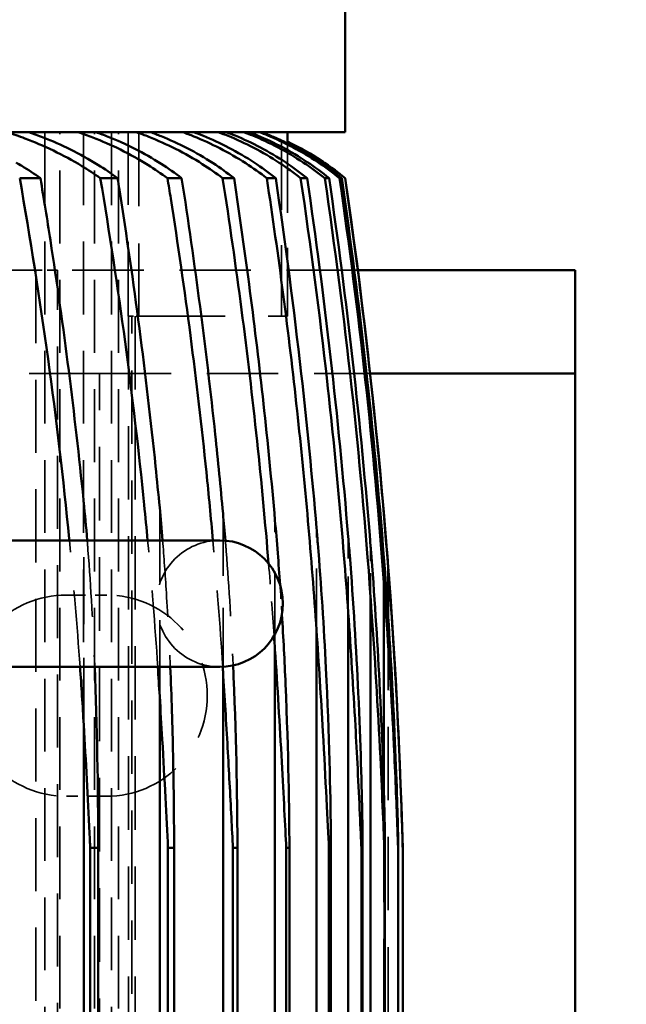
# Model space of a CAD drawing. Header units: millimetres. Extents: x -34725 to 178350, y -13707 to 126150.
# Tile 151 of 256: x 45499 to 45605, y 9157 to 9328. Entities that reach past the tile are written whole.
import ezdxf

# ---------------------------------------------------------------- set-up
doc = ezdxf.new("R2010")
doc.units = ezdxf.units.MM
doc.linetypes.add('DASHED', pattern=[0.75, 0.5, -0.25])
doc.layers.get('Defpoints').update_dxf_attribs({"linetype": 'CONTINUOUS'})
for name, color, linetype, lineweight in [('AM_0', 7, 'CONTINUOUS', 50), ('AM_5', 3, 'CONTINUOUS', 25), ('P-AM_0', 7, 'CONTINUOUS', 50), ('Sichtbar (ISO)', 7, 'CONTINUOUS', 50), ('Verdeckt (ISO)', 7, 'DASHED', 35)]:
    doc.layers.add(name, color=color, linetype=linetype, lineweight=lineweight)
doc.styles.get("Standard").update_dxf_attribs({"font": 'isocp.shx'})
doc.dimstyles.new('AM_ISO', dxfattribs={"dimtxt": 3.5, "dimasz": 2.5, "dimexe": 2, "dimexo": 1, "dimgap": 0.6, "dimtad": 1, "dimdsep": 46, "dimtxsty": 'Standard', "dimcen": 0, "dimclrd": 256, "dimclre": 256, "dimclrt": 2, "dimadec": 0, "dimazin": 2, "dimtp": 0.1, "dimtm": 0.1, "dimtfac": 0.71, "dimtmove": 0, "dimatfit": 3, "dimfxl": 1, "dimtfill": 1, "dimtfillclr": 256, "dimlwd": -1, "dimlwe": -1, "dimarcsym": 0})

# ---------------------------------------------------------------- blocks, each defined once
blk = doc.blocks.new('*D66')
at = {"layer": 'AM_5', "transparency": 16777216}
for p, q in [((42676.9, 5358.19), (42676.9, 9633.73)), ((49596.9, 4508.19), (49596.9, 9633.73)), ((43051.9, 9333.73), (49221.9, 9333.73))]:
    blk.add_line(p, q, dxfattribs=at)
for points in [[(43051.9, 9396.23), (43051.9, 9271.23), (42676.9, 9333.73)], [(49221.9, 9396.23), (49221.9, 9271.23), (49596.9, 9333.73)]]:
    blk.add_solid(points, dxfattribs=at)
at = {"layer": 'Defpoints', "color": 0, "transparency": 16777216}
for p in [(49596.9, 9333.73), (42676.9, 5208.19), (49596.9, 4358.19)]:
    blk.add_point(p, dxfattribs=at)
at = {"layer": 'AM_5', "color": 2, "transparency": 16777216, "insert": (47122.13, 9817.38), "char_height": 525, "attachment_point": 5, "bg_fill": 3, "box_fill_scale": 1.1, "bg_fill_color": 256, "bg_fill_true_color": 13158600, "bg_fill_transparency": 0}
blk.add_mtext('6920', dxfattribs=at)
blk = doc.blocks.new('A$C5cacc3fa')
at = {"layer": 'Sichtbar (ISO)'}
for p, q in [((-416.33, -2718.79), (-416.33, -2018.79)), ((-509.33, -2614.95), (-509.33, -2696.95)), ((-487.33, -2696.95), (-487.33, -2614.95)), ((-424.33, -2662.15), (-424.33, -2665.75)), ((-1012.33, -2673.3), (-519.43, -2673.3)), ((-1012.33, -2674.42), (-540.83, -2674.42)), ((-540.83, -2674.42), (-540.83, -2675.8)), ((-1012.33, -2675.8), (-540.83, -2675.8)), ((-424.33, -2676.18), (-424.33, -2679.18)), ((-1012.33, -2686.51), (-514.43, -2686.51)), ((-1012.33, -2687.95), (-540.83, -2687.95)), ((-540.83, -2687.95), (-540.83, -2689.01)), ((-424.33, -2687.87), (-424.33, -2690.33)), ((-1012.33, -2689.01), (-540.83, -2689.01)), ((-1042.33, -2697.53), (-510.12, -2697.53)), ((-424.33, -2697.46), (-424.33, -2699.44)), ((-1042.33, -2699.25), (-540.83, -2699.25)), ((-1042.33, -2700.03), (-540.83, -2700.03)), ((-540.83, -2699.25), (-540.83, -2700.03)), ((-424.33, -2705.14), (-424.33, -2706.69)), ((-1042.33, -2706.57), (-506.32, -2706.57)), ((-1042.33, -2708.53), (-540.83, -2708.53)), ((-540.83, -2708.53), (-540.83, -2709.07)), ((-416.33, -2708.74), (-418.26, -2708.74)), ((-1042.33, -2709.07), (-540.83, -2709.07)), ((-424.33, -2711.03), (-424.33, -2712.17)), ((-1042.33, -2713.8), (-502.95, -2713.8)), ((-424.33, -2715.23), (-424.33, -2715.98)), ((-1042.33, -2715.96), (-540.83, -2715.96)), ((-1042.33, -2716.3), (-540.83, -2716.3)), ((-540.83, -2715.96), (-540.83, -2716.3)), ((-424.33, -2717.8), (-424.33, -2718.17)), ((-424.33, -2718.78), (-424.33, -2718.79)), ((-416.33, -2718.79), (-56.33, -2718.79)), ((-1042.33, -2719.32), (-499.91, -2719.32)), ((-440.33, -2758.79), (-440.33, -2720.98)), ((-1042.33, -2721.62), (-540.83, -2721.62)), ((-1042.33, -2721.82), (-540.83, -2721.82)), ((-540.83, -2721.62), (-540.83, -2721.82)), ((-1042.33, -2723.21), (-497.16, -2723.21)), ((-458.33, -2723.13), (-458.33, -2758.79)), ((-1042.33, -2725.62), (-540.83, -2725.62)), ((-1042.33, -2725.71), (-540.83, -2725.71)), ((-540.83, -2725.62), (-540.83, -2725.71)), ((-531.21, -2725.52), (-494.66, -2725.52)), ((-500.99, -2726.29), (-492.39, -2726.29)), ((-1042.33, -2728), (-540.83, -2728)), ((-1042.33, -2728.02), (-540.83, -2728.02)), ((-1042.33, -2728.79), (-540.83, -2728.79)), ((-540.83, -2728), (-540.83, -2728.02)), ((-458.33, -2758.79), (-733.33, -2758.79)), ((-440.33, -2758.79), (-458.33, -2758.79))]:
    blk.add_line(p, q, dxfattribs=at)
for centre, radius, start, end in [((-498.33, -2696.95), 11, 180, 0), ((-463.09, -2687.2), 50, 320.8198, 334.4841), ((-567.96, -1729.16), 1000, 271.5544, 278.25773)]:
    blk.add_arc(centre, radius, start, end, dxfattribs=at)
for centre, major_axis, ratio, start_param, end_param in [((-565.09, -1802.99), (952.53, 39.52), 0.964607, 4.75468, 4.820593), ((-566.75, -1805.02), (952.45, 17.64), 0.966525, 4.767606, 4.844557), ((-567.72, -1748.11), (987.33, 12.82), 0.990744, 4.779904, 4.84526), ((-567.85, -1757.05), (982.95, 4.2), 0.98801, 4.782695, 4.854702), ((-567.95, -1729.45), (-999.71, 0), 0.999383, 1.648532, 1.714962)]:
    blk.add_ellipse(centre, major_axis=major_axis, ratio=ratio, start_param=start_param, end_param=end_param, dxfattribs=at)
for points, knots in [([(-424.33, -2676.18), (-423.6, -2675.14), (-422.9, -2674.07), (-420.27, -2669.73), (-418.64, -2666.29), (-417.03, -2662.05), (-416.67, -2661.01), (-416.33, -2659.95)], [-28.534964, -28.534964, -28.534964, -28.534964, -28.181897, -28.181897, -27.140254, -27.140254, -26.820111, -26.820111, -26.820111, -26.820111]), ([(-487.33, -2670.79), (-487.24, -2670.78), (-487.16, -2670.78), (-466.29, -2668.73), (-445.27, -2665.86), (-424.33, -2662.15)], [196.268191, 196.268191, 196.268191, 196.268191, 196.292331, 196.292331, 202.158037, 202.158037, 202.158037, 202.158037]), ([(-421.62, -2661.53), (-421.81, -2661.86), (-422, -2662.19), (-422.87, -2663.62), (-423.59, -2664.7), (-424.33, -2665.75)], [27.9111971, 27.9111971, 27.9111971, 27.9111971, 28.0155762, 28.0155762, 28.3728142, 28.3728142, 28.3728142, 28.3728142]), ([(-416.33, -2663.74), (-416.62, -2664.59), (-416.92, -2665.43), (-418.45, -2669.35), (-420.07, -2672.65), (-422.74, -2676.92), (-423.52, -2678.07), (-424.33, -2679.18)], [25.78177, 25.78177, 25.78177, 25.78177, 26.042783, 26.042783, 27.046653, 27.046653, 27.428696, 27.428696, 27.428696, 27.428696]), ([(-424.33, -2665.75), (-427.93, -2666.36), (-431.53, -2666.94), (-450.23, -2669.82), (-465.32, -2671.74), (-480.47, -2673.27), (-480.64, -2673.28), (-480.81, -2673.3)], [53.159527, 53.159527, 53.159527, 53.159527, 54.167682, 54.167682, 58.398234, 58.398234, 58.446362, 58.446362, 58.446362, 58.446362]), ([(-424.33, -2687.87), (-423.53, -2686.77), (-422.76, -2685.63), (-420.09, -2681.35), (-418.48, -2678.03), (-416.94, -2674.06), (-416.63, -2673.2), (-416.33, -2672.32)], [-27.57376, -27.57376, -27.57376, -27.57376, -27.195582, -27.195582, -26.186544, -26.186544, -25.917688, -25.917688, -25.917688, -25.917688]), ([(-540.83, -2674.42), (-539.97, -2674.38), (-539.1, -2674.34), (-532.02, -2674), (-525.73, -2673.66), (-519.43, -2673.3)], [-25.071749, -25.071749, -25.071749, -25.071749, -24.832258, -24.832258, -23.116535, -23.116535, -23.116535, -23.116535]), ([(-487.33, -2684.41), (-485.27, -2684.22), (-483.21, -2684.02), (-462.32, -2681.92), (-443.31, -2679.37), (-424.33, -2676.18)], [206.911305, 206.911305, 206.911305, 206.911305, 207.494249, 207.494249, 212.811399, 212.811399, 212.811399, 212.811399]), ([(-416.33, -2675.4), (-416.59, -2676.13), (-416.85, -2676.84), (-418.33, -2680.57), (-419.93, -2683.77), (-422.63, -2687.99), (-423.46, -2689.19), (-424.33, -2690.33)], [25.145858, 25.145858, 25.145858, 25.145858, 25.369834, 25.369834, 26.348598, 26.348598, 26.749001, 26.749001, 26.749001, 26.749001]), ([(-424.33, -2679.18), (-425, -2679.28), (-425.67, -2679.39), (-442.43, -2682.04), (-458.51, -2684.14), (-476.87, -2686.04), (-479.25, -2686.28), (-481.64, -2686.51)], [56.34392, 56.34392, 56.34392, 56.34392, 56.531301, 56.531301, 61.043943, 61.043943, 61.719161, 61.719161, 61.719161, 61.719161]), ([(-424.33, -2697.46), (-423.47, -2696.32), (-422.65, -2695.14), (-419.96, -2690.9), (-418.36, -2687.68), (-416.87, -2683.92), (-416.59, -2683.19), (-416.33, -2682.44)], [-26.872651, -26.872651, -26.872651, -26.872651, -26.475618, -26.475618, -25.492176, -25.492176, -25.261427, -25.261427, -25.261427, -25.261427]), ([(-416.33, -2684.9), (-416.56, -2685.54), (-416.8, -2686.16), (-418.24, -2689.74), (-419.83, -2692.86), (-422.54, -2697.05), (-423.42, -2698.27), (-424.33, -2699.44)], [24.683972, 24.683972, 24.683972, 24.683972, 24.880723, 24.880723, 25.840265, 25.840265, 26.254281, 26.254281, 26.254281, 26.254281]), ([(-540.83, -2687.95), (-535.53, -2687.69), (-528.98, -2687.36), (-519.45, -2686.81), (-516.95, -2686.66), (-514.43, -2686.51)], [-2.2545657, -2.2545657, -2.2545657, -2.2545657, -2.0499021, -2.0499021, -1.9777563, -1.9777563, -1.9777563, -1.9777563]), ([(-509.33, -2688.35), (-514.46, -2688.57), (-519.62, -2688.73), (-530.68, -2688.96), (-536.23, -2689.01), (-540.83, -2689.01)], [-0.7988041, -0.7988041, -0.7988041, -0.7988041, -0.5990441, -0.5990441, -0.3632943, -0.3632943, -0.3632943, -0.3632943]), ([(-487.33, -2695.77), (-483.39, -2695.42), (-479.44, -2695.04), (-459.69, -2693.01), (-443.78, -2690.94), (-426.68, -2688.25), (-425.51, -2688.06), (-424.33, -2687.87)], [216.39656, 216.39656, 216.39656, 216.39656, 217.514175, 217.514175, 221.977769, 221.977769, 222.307855, 222.307855, 222.307855, 222.307855]), ([(-424.33, -2690.33), (-439.23, -2692.65), (-454.12, -2694.59), (-473.5, -2696.66), (-478.08, -2697.11), (-482.65, -2697.53)], [59.151582, 59.151582, 59.151582, 59.151582, 63.335936, 63.335936, 64.63375, 64.63375, 64.63375, 64.63375]), ([(-424.33, -2705.14), (-423.43, -2703.97), (-422.56, -2702.75), (-419.85, -2698.56), (-418.26, -2695.42), (-416.81, -2691.81), (-416.57, -2691.17), (-416.33, -2690.52)], [-26.355207, -26.355207, -26.355207, -26.355207, -25.943984, -25.943984, -24.980455, -24.980455, -24.778135, -24.778135, -24.778135, -24.778135]), ([(-416.33, -2692.43), (-416.54, -2693), (-416.76, -2693.56), (-418.17, -2697.02), (-419.75, -2700.09), (-422.48, -2704.25), (-423.39, -2705.5), (-424.33, -2706.69)], [24.352173, 24.352173, 24.352173, 24.352173, 24.529234, 24.529234, 25.474437, 25.474437, 25.89837, 25.89837, 25.89837, 25.89837]), ([(-424.33, -2711.03), (-423.4, -2709.85), (-422.5, -2708.6), (-419.77, -2704.44), (-418.18, -2701.36), (-416.77, -2697.87), (-416.54, -2697.3), (-416.33, -2696.71)], [-25.976418, -25.976418, -25.976418, -25.976418, -25.554669, -25.554669, -24.606284, -24.606284, -24.424899, -24.424899, -24.424899, -24.424899]), ([(-540.83, -2699.25), (-539.18, -2699.17), (-537.38, -2699.08), (-531.58, -2698.78), (-527.49, -2698.56), (-519.08, -2698.08), (-514.61, -2697.81), (-510.12, -2697.53)], [-2.6298569, -2.6298569, -2.6298569, -2.6298569, -2.5574235, -2.5574235, -2.405346, -2.405346, -2.2426738, -2.2426738, -2.2426738, -2.2426738]), ([(-491.37, -2705.46), (-484.29, -2704.88), (-477.18, -2704.21), (-454.88, -2701.85), (-439.61, -2699.85), (-424.33, -2697.46)], [224.469055, 224.469055, 224.469055, 224.469055, 226.485386, 226.485386, 230.774976, 230.774976, 230.774976, 230.774976]), ([(-416.33, -2698.12), (-416.53, -2698.64), (-416.73, -2699.16), (-418.12, -2702.54), (-419.7, -2705.57), (-422.44, -2709.71), (-423.37, -2710.97), (-424.33, -2712.17)], [24.123832, 24.123832, 24.123832, 24.123832, 24.28729, 24.28729, 25.222363, 25.222363, 25.653184, 25.653184, 25.653184, 25.653184]), ([(-509.08, -2699.29), (-509.76, -2699.32), (-510.44, -2699.35), (-522.89, -2699.88), (-533.91, -2700.02), (-540.83, -2700.03)], [-0.896169, -0.896169, -0.896169, -0.896169, -0.8653217, -0.8653217, -0.3285615, -0.3285615, -0.3285615, -0.3285615]), ([(-424.33, -2699.44), (-437.44, -2701.43), (-450.53, -2703.14), (-470.34, -2705.31), (-477.1, -2705.98), (-483.84, -2706.57)], [61.621258, 61.621258, 61.621258, 61.621258, 65.30761, 65.30761, 67.227725, 67.227725, 67.227725, 67.227725]), ([(-424.33, -2715.23), (-423.37, -2714.03), (-422.45, -2712.77), (-419.71, -2708.63), (-418.13, -2705.59), (-416.73, -2702.19), (-416.53, -2701.67), (-416.33, -2701.13)], [-25.7086, -25.7086, -25.7086, -25.7086, -25.27934, -25.27934, -24.341959, -24.341959, -24.175425, -24.175425, -24.175425, -24.175425]), ([(-416.33, -2702.05), (-416.52, -2702.55), (-416.71, -2703.04), (-418.09, -2706.37), (-419.66, -2709.38), (-422.41, -2713.5), (-423.35, -2714.77), (-424.33, -2715.98)], [23.982694, 23.982694, 23.982694, 23.982694, 24.137725, 24.137725, 25.066427, 25.066427, 25.501532, 25.501532, 25.501532, 25.501532]), ([(-424.33, -2717.8), (-423.36, -2716.6), (-422.42, -2715.33), (-419.67, -2711.2), (-418.1, -2708.19), (-416.71, -2704.84), (-416.52, -2704.35), (-416.33, -2703.85)], [-25.534628, -25.534628, -25.534628, -25.534628, -25.100459, -25.100459, -24.17036, -24.17036, -24.01349, -24.01349, -24.01349, -24.01349]), ([(-502.95, -2713.8), (-490.32, -2712.94), (-477.58, -2711.81), (-451.35, -2708.96), (-437.85, -2707.2), (-424.33, -2705.14)], [230.88052, 230.88052, 230.88052, 230.88052, 234.503752, 234.503752, 238.304136, 238.304136, 238.304136, 238.304136]), ([(-417.25, -2706.52), (-417.19, -2706.37), (-417.12, -2706.23), (-416.81, -2705.48), (-416.57, -2704.85), (-416.33, -2704.22)], [-25.0523892, -25.0523892, -25.0523892, -25.0523892, -25.0041399, -25.0041399, -24.8004988, -24.8004988, -24.8004988, -24.8004988]), ([(-540.83, -2708.53), (-537.1, -2708.34), (-531.77, -2708.08), (-519.46, -2707.4), (-512.8, -2707), (-506.32, -2706.57)], [-2.4481869, -2.4481869, -2.4481869, -2.4481869, -2.2479881, -2.2479881, -2.0306949, -2.0306949, -2.0306949, -2.0306949]), ([(-483.84, -2706.57), (-485.62, -2706.73), (-487.52, -2706.89), (-491.37, -2707.19), (-493.22, -2707.33), (-495.08, -2707.45)], [-1.0814208, -1.0814208, -1.0814208, -1.0814208, -0.9998198, -0.9998198, -0.9257507, -0.9257507, -0.9257507, -0.9257507]), ([(-424.33, -2706.69), (-435.69, -2708.38), (-447.04, -2709.86), (-467.33, -2712.16), (-476.29, -2713.04), (-485.21, -2713.8)], [63.741849, 63.741849, 63.741849, 63.741849, 66.94343, 66.94343, 69.489491, 69.489491, 69.489491, 69.489491]), ([(-417.76, -2707.7), (-417.66, -2707.48), (-417.56, -2707.23), (-417.38, -2706.82), (-417.31, -2706.67), (-417.25, -2706.52)], [-0.735309, -0.735309, -0.735309, -0.735309, -0.642451, -0.642451, -0.5907272, -0.5907272, -0.5907272, -0.5907272]), ([(-500.21, -2707.78), (-504.28, -2708.03), (-508.37, -2708.24), (-524.24, -2708.92), (-534.74, -2709.07), (-540.59, -2709.07), (-540.71, -2709.07), (-540.83, -2709.07)], [-0.8579871, -0.8579871, -0.8579871, -0.8579871, -0.6967135, -0.6967135, -0.215166, -0.215166, -0.2049852, -0.2049852, -0.2049852, -0.2049852]), ([(-417.76, -2707.7), (-418.81, -2709.93), (-420.07, -2712.21), (-422.4, -2715.69), (-423.35, -2716.96), (-424.33, -2718.17)], [-5.3424, -5.3424, -5.3424, -5.3424, -4.628131, -4.628131, -4.191098, -4.191098, -4.191098, -4.191098]), ([(-424.33, -2718.78), (-423.35, -2717.57), (-422.4, -2716.29), (-420.17, -2712.96), (-418.98, -2710.83), (-417.97, -2708.74)], [-25.44448, -25.44448, -25.44448, -25.44448, -25.007759, -25.007759, -24.339681, -24.339681, -24.339681, -24.339681]), ([(-499.91, -2719.32), (-486.59, -2718.38), (-473.15, -2717.16), (-447.91, -2714.33), (-436.13, -2712.79), (-424.33, -2711.03)], [237.697127, 237.697127, 237.697127, 237.697127, 241.52257, 241.52257, 244.844804, 244.844804, 244.844804, 244.844804]), ([(-485.21, -2713.8), (-486.11, -2713.88), (-487.01, -2713.95), (-495.02, -2714.6), (-502.48, -2715.08), (-521.2, -2716), (-531.47, -2716.23), (-538.57, -2716.29), (-539.74, -2716.3), (-540.83, -2716.3)], [-1.340299, -1.340299, -1.340299, -1.340299, -1.290906, -1.290906, -0.894843, -0.894843, -0.246059, -0.246059, -0.145107, -0.145107, -0.145107, -0.145107]), ([(-540.83, -2715.96), (-536.62, -2715.73), (-528.91, -2715.38), (-514.75, -2714.57), (-508.77, -2714.19), (-502.95, -2713.8)], [-2.4903873, -2.4903873, -2.4903873, -2.4903873, -2.2845356, -2.2845356, -2.1406873, -2.1406873, -2.1406873, -2.1406873]), ([(-492.39, -2726.29), (-476.58, -2725.09), (-460.64, -2723.5), (-437.87, -2720.67), (-431.1, -2719.76), (-424.33, -2718.78)], [253.39736, 253.39736, 253.39736, 253.39736, 257.948299, 257.948299, 259.866765, 259.866765, 259.866765, 259.866765]), ([(-486.74, -2719.32), (-487.76, -2719.4), (-488.82, -2719.49), (-498, -2720.21), (-506.26, -2720.7), (-522.67, -2721.47), (-530.34, -2721.67), (-537.24, -2721.79), (-539.36, -2721.82), (-540.83, -2721.82)], [-1.0136389, -1.0136389, -1.0136389, -1.0136389, -0.9658026, -0.9658026, -0.6113718, -0.6113718, -0.2037876, -0.2037876, -0.0771432, -0.0771432, -0.0771432, -0.0771432]), ([(-540.83, -2721.62), (-538.05, -2721.47), (-532.55, -2721.24), (-524.52, -2720.83), (-522.02, -2720.7), (-512.96, -2720.19), (-506.24, -2719.76), (-499.91, -2719.32)], [-3.5561901, -3.5561901, -3.5561901, -3.5561901, -3.2601807, -3.2601807, -3.1220307, -3.1220307, -2.7380236, -2.7380236, -2.7380236, -2.7380236]), ([(-488.44, -2723.21), (-488.56, -2723.22), (-488.68, -2723.23), (-496.6, -2723.86), (-504.58, -2724.37), (-521.3, -2725.23), (-529.12, -2725.48), (-536.25, -2725.65), (-538.91, -2725.7), (-540.54, -2725.71), (-540.69, -2725.71), (-540.83, -2725.71)], [-0.9232169, -0.9232169, -0.9232169, -0.9232169, -0.9184387, -0.9184387, -0.6071341, -0.6071341, -0.2118339, -0.2118339, -0.0586049, -0.0586049, -0.0434834, -0.0434834, -0.0434834, -0.0434834]), ([(-540.83, -2725.62), (-540.83, -2725.62), (-540.82, -2725.62), (-538.54, -2725.5), (-531.85, -2725.24), (-516.51, -2724.48), (-507.24, -2723.92), (-498.37, -2723.29), (-497.76, -2723.25), (-497.16, -2723.21)], [-3.3159854, -3.3159854, -3.3159854, -3.3159854, -3.3155953, -3.3155953, -2.9564527, -2.9564527, -2.49907, -2.49907, -2.4648551, -2.4648551, -2.4648551, -2.4648551]), ([(-490.32, -2725.52), (-497.24, -2726.06), (-504.26, -2726.52), (-520.26, -2727.41), (-528.22, -2727.7), (-535.52, -2727.91), (-538.24, -2727.98), (-540.09, -2728.01), (-540.44, -2728.02), (-540.74, -2728.02), (-540.79, -2728.02), (-540.83, -2728.02)], [-0.9553295, -0.9553295, -0.9553295, -0.9553295, -0.656578, -0.656578, -0.22807, -0.22807, -0.0622991, -0.0622991, -0.0259458, -0.0259458, -0.0188229, -0.0188229, -0.0188229, -0.0188229]), ([(-540.83, -2728), (-540.81, -2728), (-540.8, -2728), (-540.52, -2727.98), (-540.05, -2727.96), (-538.51, -2727.91), (-537.46, -2727.87), (-533.02, -2727.7), (-527.99, -2727.5), (-515.01, -2726.87), (-506.7, -2726.37), (-497.59, -2725.73), (-496.1, -2725.63), (-494.66, -2725.52)], [-3.781764, -3.781764, -3.781764, -3.781764, -3.7782, -3.7782, -3.721421, -3.721421, -3.647537, -3.647537, -3.320862, -3.320862, -2.81357, -2.81357, -2.710535, -2.710535, -2.710535, -2.710535]), ([(-540.83, -2728.79), (-540.83, -2728.79), (-540.83, -2728.79), (-540.83, -2728.79), (-540.82, -2728.79), (-540.8, -2728.79), (-540.79, -2728.79), (-540.71, -2728.79), (-540.62, -2728.78), (-538.74, -2728.73), (-530.26, -2728.48), (-514.45, -2727.75), (-506.53, -2727.29), (-496.9, -2726.62), (-494.58, -2726.46), (-492.39, -2726.29)], [-2.9437989, -2.9437989, -2.9437989, -2.9437989, -2.9423446, -2.9423446, -2.9392641, -2.9392641, -2.9316651, -2.9316651, -2.9093766, -2.9093766, -2.5602106, -2.5602106, -2.2316137, -2.2316137, -2.1194579, -2.1194579, -2.1194579, -2.1194579])]:
    blk.add_open_spline(points, degree=3, knots=knots, dxfattribs=at)
for points in [[(-519.43, -2673.3), (-516.07, -2673.1), (-512.71, -2672.89), (-509.33, -2672.65)], [(-480.81, -2673.3), (-482.75, -2673.5), (-484.92, -2673.7), (-487.33, -2673.9)], [(-509.33, -2675.21), (-519.56, -2675.62), (-530.11, -2675.8), (-540.83, -2675.8)], [(-514.43, -2686.51), (-512.73, -2686.4), (-511.03, -2686.29), (-509.33, -2686.18)], [(-481.64, -2686.51), (-483.44, -2686.68), (-485.34, -2686.85), (-487.33, -2687.02)], [(-510.12, -2697.53), (-509.85, -2697.51), (-509.58, -2697.49), (-509.32, -2697.48)], [(-482.65, -2697.53), (-484.21, -2697.67), (-485.79, -2697.81), (-487.37, -2697.94)], [(-506.32, -2706.57), (-505.53, -2706.52), (-504.73, -2706.47), (-503.93, -2706.41)]]:
    blk.add_open_spline(points, degree=3, dxfattribs=at)
at = {"layer": 'Verdeckt (ISO)', "ltscale": 24.47864}
blk.add_line((-458.33, -2676.06), (-458.33, -2625.46), dxfattribs=at)
at = {"layer": 'Verdeckt (ISO)', "ltscale": 22.842428}
blk.add_line((-440.33, -2664.98), (-440.33, -2655.37), dxfattribs=at)
at = {"layer": 'Verdeckt (ISO)', "ltscale": 25.411861}
blk.add_line((-440.33, -2664.98), (-1438.33, -2664.98), dxfattribs=at)
at = {"layer": 'Verdeckt (ISO)', "ltscale": 3.593787}
blk.add_line((-440.33, -2668.75), (-440.33, -2664.98), dxfattribs=at)
at = {"layer": 'Verdeckt (ISO)', "ltscale": 25.349762}
for p, q in [((-416.33, -2666.53), (-1443.33, -2666.53)), ((-1443.33, -2669.11), (-416.33, -2669.11)), ((-416.33, -2673.28), (-1443.33, -2673.28)), ((-1443.33, -2675.17), (-416.33, -2675.17)), ((-416.33, -2678.1), (-1443.33, -2678.1)), ((-1443.33, -2679.33), (-416.33, -2679.33))]:
    blk.add_line(p, q, dxfattribs=at)
at = {"layer": 'Verdeckt (ISO)', "ltscale": 25.3717}
blk.add_line((-1436.75, -2668.75), (-440.33, -2668.75), dxfattribs=at)
at = {"layer": 'Verdeckt (ISO)', "ltscale": 24.83502}
blk.add_line((-440.33, -2720.98), (-440.33, -2668.75), dxfattribs=at)
at = {"layer": 'Verdeckt (ISO)', "ltscale": 6.666338}
for p, q in [((-531.83, -2677.29), (-531.83, -2670.29)), ((-496.83, -2670.29), (-496.83, -2677.29))]:
    blk.add_line(p, q, dxfattribs=at)
at = {"layer": 'Verdeckt (ISO)', "ltscale": 23.357166}
blk.add_line((-519.43, -2673.3), (-480.81, -2673.3), dxfattribs=at)
at = {"layer": 'Verdeckt (ISO)', "ltscale": 25.585203}
blk.add_line((-733.33, -2676.06), (-458.33, -2676.06), dxfattribs=at)
at = {"layer": 'Verdeckt (ISO)', "ltscale": 24.867226}
blk.add_line((-458.33, -2676.06), (-458.33, -2723.13), dxfattribs=at)
at = {"layer": 'Verdeckt (ISO)', "ltscale": 25.518749}
for p, q in [((-448.33, -2681.08), (-1408.33, -2681.08)), ((-1408.33, -2681.69), (-448.33, -2681.69)), ((-448.33, -2682.26), (-1408.33, -2682.26))]:
    blk.add_line(p, q, dxfattribs=at)
at = {"layer": 'Verdeckt (ISO)', "ltscale": 25.80229}
for p, q in [((-448.33, -2681.04), (-416.33, -2681.04)), ((-416.33, -2682.89), (-448.33, -2682.89))]:
    blk.add_line(p, q, dxfattribs=at)
at = {"layer": 'Verdeckt (ISO)', "ltscale": 1.829926}
blk.add_line((-448.33, -2681.04), (-448.33, -2682.89), dxfattribs=at)
at = {"layer": 'Verdeckt (ISO)', "ltscale": 30.0268}
blk.add_line((-448.33, -2682.89), (-448.33, -2707.7), dxfattribs=at)
at = {"layer": 'Verdeckt (ISO)', "ltscale": 26.441158}
blk.add_line((-514.43, -2686.51), (-481.64, -2686.51), dxfattribs=at)
at = {"layer": 'Verdeckt (ISO)', "ltscale": 22.144855}
blk.add_line((-510.12, -2697.53), (-482.65, -2697.53), dxfattribs=at)
at = {"layer": 'Verdeckt (ISO)', "ltscale": 27.190226}
blk.add_line((-506.32, -2706.57), (-483.84, -2706.57), dxfattribs=at)
at = {"layer": 'Verdeckt (ISO)', "ltscale": 24.646877}
blk.add_line((-448.33, -2707.7), (-417.76, -2707.7), dxfattribs=at)
at = {"layer": 'Verdeckt (ISO)', "ltscale": 2.453624}
blk.add_line((-448.33, -2708.74), (-448.33, -2707.7), dxfattribs=at)
at = {"layer": 'Verdeckt (ISO)', "ltscale": 24.244341}
blk.add_line((-418.26, -2708.74), (-448.33, -2708.74), dxfattribs=at)
at = {"layer": 'Verdeckt (ISO)', "ltscale": 21.457211}
blk.add_line((-502.95, -2713.8), (-485.21, -2713.8), dxfattribs=at)
at = {"layer": 'Verdeckt (ISO)', "ltscale": 12.544397}
blk.add_line((-499.91, -2719.32), (-486.74, -2719.32), dxfattribs=at)
at = {"layer": 'Verdeckt (ISO)', "ltscale": 8.305091}
blk.add_line((-497.16, -2723.21), (-488.44, -2723.21), dxfattribs=at)
at = {"layer": 'Verdeckt (ISO)', "ltscale": 25.527044}
blk.add_line((-1354.33, -2725.52), (-531.21, -2725.52), dxfattribs=at)
at = {"layer": 'Verdeckt (ISO)', "ltscale": 4.135658}
blk.add_line((-494.66, -2725.52), (-490.32, -2725.52), dxfattribs=at)
at = {"layer": 'Verdeckt (ISO)', "ltscale": 25.523846}
blk.add_line((-1355.67, -2726.29), (-500.99, -2726.29), dxfattribs=at)
at = {"layer": 'Verdeckt (ISO)', "ltscale": 26.597906}
for centre, start, end in [((-514.33, -2670.29), 0, 180), ((-514.33, -2677.29), 180, 0)]:
    blk.add_arc(centre, 17.5, start, end, dxfattribs=at)
at = {"layer": 'Verdeckt (ISO)', "ltscale": 27.864473}
blk.add_arc((-498.33, -2696.95), 11, 0, 180, dxfattribs=at)
at = {"layer": 'Verdeckt (ISO)', "ltscale": 26.703964}
blk.add_open_spline([(-509.33, -2672.65), (-502.04, -2672.13), (-494.7, -2671.51), (-487.33, -2670.79)], degree=3, dxfattribs=at)
at = {"layer": 'Verdeckt (ISO)', "ltscale": 26.676048}
blk.add_open_spline([(-487.33, -2673.9), (-487.89, -2673.95), (-488.46, -2673.99), (-495.51, -2674.54), (-502.43, -2674.93), (-509.24, -2675.2), (-509.29, -2675.2), (-509.33, -2675.21)], degree=3, knots=[-15.7667814, -15.7667814, -15.7667814, -15.7667814, -15.7256636, -15.7256636, -15.2688667, -15.2688667, -15.2659335, -15.2659335, -15.2659335, -15.2659335], dxfattribs=at)
at = {"layer": 'Verdeckt (ISO)', "ltscale": 26.695328}
blk.add_open_spline([(-509.33, -2686.18), (-502.04, -2685.68), (-494.7, -2685.1), (-487.33, -2684.41)], degree=3, dxfattribs=at)
at = {"layer": 'Verdeckt (ISO)', "ltscale": 26.676125}
blk.add_open_spline([(-487.33, -2687.02), (-490.2, -2687.25), (-493.26, -2687.47), (-500.67, -2687.94), (-504.99, -2688.17), (-509.33, -2688.35)], degree=3, knots=[-1.0955218, -1.0955218, -1.0955218, -1.0955218, -0.9680648, -0.9680648, -0.7988041, -0.7988041, -0.7988041, -0.7988041], dxfattribs=at)
at = {"layer": 'Verdeckt (ISO)', "ltscale": 26.673401}
blk.add_open_spline([(-509.32, -2697.48), (-502.03, -2697), (-494.69, -2696.44), (-487.33, -2695.77)], degree=3, dxfattribs=at)
at = {"layer": 'Verdeckt (ISO)', "ltscale": 26.314474}
blk.add_open_spline([(-487.37, -2697.94), (-487.99, -2697.99), (-488.6, -2698.04), (-495.62, -2698.59), (-502.4, -2698.99), (-509.08, -2699.29)], degree=3, knots=[-1.2276078, -1.2276078, -1.2276078, -1.2276078, -1.1988677, -1.1988677, -0.896169, -0.896169, -0.896169, -0.896169], dxfattribs=at)
at = {"layer": 'Verdeckt (ISO)', "ltscale": 12.001358}
blk.add_open_spline([(-503.93, -2706.41), (-499.76, -2706.12), (-495.57, -2705.81), (-491.37, -2705.46)], degree=3, dxfattribs=at)
at = {"layer": 'Verdeckt (ISO)', "ltscale": 4.895232}
blk.add_open_spline([(-495.08, -2707.45), (-496.78, -2707.57), (-498.49, -2707.68), (-500.21, -2707.78)], degree=3, dxfattribs=at)
blk = doc.blocks.new('PP_DRIVE DETAIL TOP VIEW_klein_1')
at = {"layer": 'AM_0', "xscale": -1}
blk.add_blockref('A$C5cacc3fa', (-3251.33, -1161.21), dxfattribs=at)

msp = doc.modelspace()

# ---------------------------------------------------------------- dimensions: what is measured, and where the dimension line sits
at = {"layer": 'AM_5'}
dim = msp.add_linear_dim(base=(49596.896, 9333.725), p1=(42676.896, 5208.188), p2=(49596.896, 4358.188), dimstyle='AM_ISO', override={"dimscale": 150, "dimtmove": 2}, dxfattribs=at)
dim.commit()
dim.dimension.update_dxf_attribs({"geometry": '*D66', "text_midpoint": (47122.13, 9817.383), "dimtype": 160})

# ---------------------------------------------------------------- next in the draw order: block references
at = {"layer": 'P-AM_0', "xscale": -1, "rotation": 90}
msp.add_blockref('PP_DRIVE DETAIL TOP VIEW_klein_1', (41675.64, 6473.188), dxfattribs=at)

doc.saveas('drawing.dxf')
